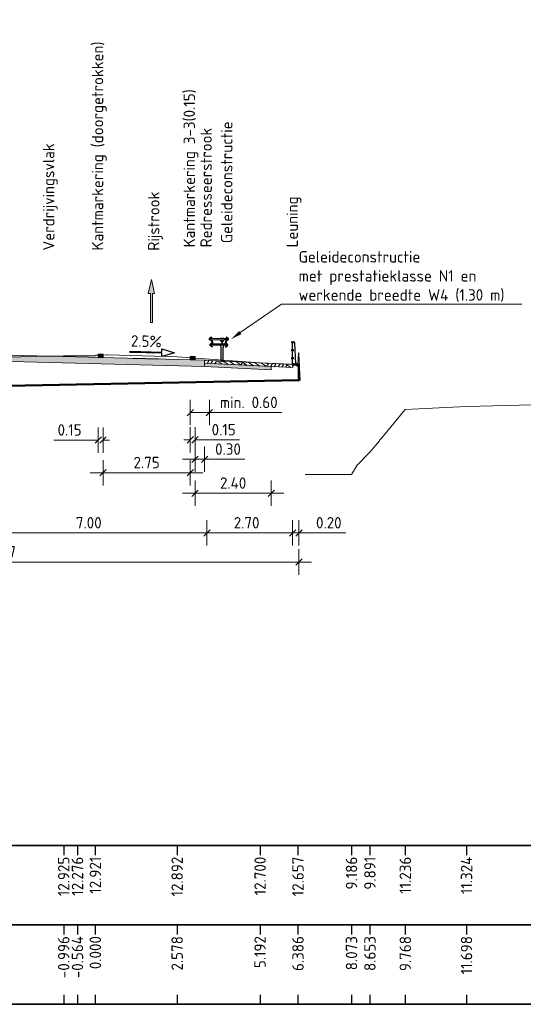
# Model space of a CAD drawing. Header units: metres. Extents: x 169741 to 171424, y 393147 to 407066.
# Tile 35 of 59: x 170763 to 170779, y 393320 to 393351. Entities that reach past the tile are written whole.
import ezdxf
from ezdxf import colors
from ezdxf.entities.mleader import LeaderData, LeaderLine
from ezdxf.enums import TextEntityAlignment as Align
from ezdxf.math import Vec2, Vec3

# ---------------------------------------------------------------- set-up
doc = ezdxf.new("R2010")
doc.units = ezdxf.units.M
doc.linetypes.add('CENTRE', pattern=[50, 31.25, -6.25, 6.25, -6.25])
doc.layers.get('0').update_dxf_attribs({"lineweight": 25})
doc.layers.get('Defpoints').update_dxf_attribs({"color": 211})
for name, color, linetype, lineweight in [('B-WE-GW-MAAIVELD-GD', 93, 'Continuous', 18), ('N-WE-BV-GELEIDECONSTRUCTIE_GELEIDERAIL-SD-100', 210, 'Continuous', 25), ('N-WE-BV-LEUNING-SD-100', 210, 'Continuous', 25), ('N-WE-GR-MAAIVELD-A-200', 92, 'Continuous', 18), ('N-WE-GW-MAAIVELD-GD', 90, 'Continuous', 18), ('N-WE-KW-KUNSTWERK_BRUG-GD', 170, 'Continuous', 50), ('N-WE-KW-KUNSTWERK_WEEGBRUG-GD', 170, 'Continuous', 50), ('N-WE-VH-VERHARDING-GD', 7, 'Continuous', 18), ('N-WE-VH-VERHARDING-V-200', 253, 'Continuous', 18), ('N-WE-VH-VERHARDING_HALFVERHARDING-GD', 252, 'Continuous', 18), ('N-WE-VH-VERKANTING-SD-200', 7, 'Continuous', 25), ('N-WE-VW-MARKERING-SD', 7, 'Continuous', 18), ('N-WE-VW-MARKERING_PIJL-S-200', 7, 'Continuous', 0), ('X-XX-AL-AANKLEDING-T18-200', 7, 'Continuous', 18), ('X-XX-AL-M-200', 7, 'Continuous', 18), ('X-XX-AL-PROFIELBALK-G', 7, 'Continuous', 25), ('X-XX-AL-T18-200', 1, 'Continuous', 18), ('X-XX-AL-T25', 7, 'Continuous', 25)]:
    doc.layers.add(name, color=color, linetype=linetype, lineweight=lineweight)
doc.layers.add('N-WE-VH-VERHARDING_HALFVERHARDING-V-200', color=7, linetype='Continuous', lineweight=18, true_color=0xd7aa8c)
doc.styles.add('NLCS-ISO', font='NLCS-ISO.ttf')
doc.styles.add('NLCS-ISO-M200-T18', font='NLCS-ISO.ttf', dxfattribs={"height": 0.36})
doc.styles.get("Standard").update_dxf_attribs({"font": 'NLCS-ISO.ttf'})
doc.dimstyles.new('NLCS-M200-T18-SCHRAP_L2_H1', dxfattribs={"dimscale": 0.2, "dimtxt": 2.5, "dimasz": 1.008, "dimexe": 2, "dimexo": 2, "dimgap": 0.7, "dimtad": 1, "dimzin": 0, "dimdsep": 46, "dimtxsty": 'NLCS-ISO-M200-T18', "dimblk": 'OBLIQUE', "dimcen": 2.5, "dimdle": 2, "dimclrd": 256, "dimclre": 256, "dimclrt": 256, "dimadec": 1, "dimazin": 0, "dimtfac": 1, "dimtdec": 3, "dimtofl": 0, "dimtmove": 0, "dimatfit": 3, "dimldrblk": 'OBLIQUE', "dimfxl": 2, "dimfxlon": 1, "dimtfillclr": 256, "dimtolj": 1, "dimtzin": 0, "dimlwd": -1, "dimlwe": -1, "dimarcsym": 0})

# ---------------------------------------------------------------- blocks, each defined once
blk = doc.blocks.new('dwp B1 BS')
at = {"layer": 'B-WE-GW-MAAIVELD-GD', "color": 93, "linetype": 'Continuous', "lineweight": 18}
for points in [[(9.195, 0.405), (11.46, 0.458), (12.456, 0.454), (12.481, 0.483), (12.517, 0.483), (12.814, 0.487), (12.825, 0.487), (12.855, 0.486), (15.034, 0.425), (17.649, 0.234), (18.842, 0.19), (18.861, 0.539), (18.866, 0.553), (18.867, 0.553), (18.867, 0.554), (18.869, 0.512), (18.913, -0.316)], [(19.071, -3.281), (20.53, -3.281), (20.703, -2.982), (21.11, -2.576), (21.409, -2.215), (21.427, -2.192), (21.485, -2.125), (22.225, -1.231), (24.155, -1.142), (26.229, -1.081), (26.314, -1.079), (27.177, -1.033), (33.625, -1.016), (42.456, -1.047)]]:
    blk.add_lwpolyline(points, dxfattribs=at)
at = {"layer": 'X-XX-AL-PROFIELBALK-G', "color": 7, "linetype": 'Continuous', "lineweight": 25}
for p, q in [((11.46, -14.967), (11.46, -15.267)), ((11.893, -14.967), (11.893, -15.267)), ((12.456, -14.967), (12.456, -15.267)), ((15.034, -14.967), (15.034, -15.267)), ((17.649, -14.967), (17.649, -15.267)), ((18.842, -14.967), (18.842, -15.267)), ((20.53, -14.967), (20.53, -15.267)), ((21.11, -14.967), (21.11, -15.267)), ((22.225, -14.967), (22.225, -15.267)), ((24.155, -14.967), (24.155, -15.267)), ((11.46, -17.467), (11.46, -17.767)), ((11.893, -17.467), (11.893, -17.767)), ((12.456, -17.467), (12.456, -17.767)), ((15.034, -17.467), (15.034, -17.767)), ((17.649, -17.467), (17.649, -17.767)), ((18.842, -17.467), (18.842, -17.767)), ((20.53, -17.467), (20.53, -17.767)), ((21.11, -17.467), (21.11, -17.767)), ((22.225, -17.467), (22.225, -17.767)), ((24.155, -17.467), (24.155, -17.767)), ((11.46, -19.667), (11.46, -19.967)), ((11.893, -19.667), (11.893, -19.967)), ((12.456, -19.667), (12.456, -19.967)), ((15.034, -19.667), (15.034, -19.967)), ((17.649, -19.667), (17.649, -19.967)), ((18.842, -19.667), (18.842, -19.967)), ((20.53, -19.667), (20.53, -19.967)), ((21.11, -19.667), (21.11, -19.967)), ((22.225, -19.667), (22.225, -19.967)), ((24.155, -19.667), (24.155, -19.967))]:
    blk.add_line(p, q, dxfattribs=at)
blk.add_lwpolyline([(-38.044, -14.967), (42.956, -14.967), (42.956, -19.967), (-38.044, -19.967)], close=True, dxfattribs=at)
for points in [[(-18.044, -17.467), (42.956, -17.467), (42.956, -14.967), (-18.044, -14.967)], [(-18.044, -19.967), (42.956, -19.967), (42.956, -14.967), (-18.044, -14.967)], [(-18.044, -19.967), (42.956, -19.967), (42.956, -17.467), (-18.044, -17.467)]]:
    blk.add_3dface(points, dxfattribs=at)
at = {"layer": 'X-XX-AL-T25', "color": 7, "linetype": 'Continuous', "lineweight": 25, "char_height": 0.36, "attachment_point": 6, "rotation": 90, "style": 'NLCS-ISO'}
for s, insert in [('12.925', (11.46, -15.317)), ('12.276', (11.893, -15.317)), ('12.921', (12.456, -15.317)), ('12.892', (15.034, -15.317)), ('12.700', (17.649, -15.317)), ('12.657', (18.842, -15.317)), ('9.186', (20.53, -15.317)), ('9.891', (21.11, -15.317)), ('11.236', (22.225, -15.317)), ('11.324', (24.155, -15.317)), ('-0.996', (11.46, -17.817)), ('-0.564', (11.893, -17.817)), ('0.000', (12.456, -17.817)), ('2.578', (15.034, -17.817)), ('5.192', (17.649, -17.817)), ('6.386', (18.842, -17.817)), ('8.073', (20.53, -17.817)), ('8.653', (21.11, -17.817)), ('9.768', (22.225, -17.817)), ('11.698', (24.155, -17.817))]:
    blk.add_mtext(s, dxfattribs=dict(at, insert=insert))
blk = doc.blocks.new('_Oblique')
at = {"color": 0, "linetype": 'ByBlock', "lineweight": -2}
blk.add_line((-0.5, -0.5), (0.5, 0.5), dxfattribs=at)
blk = doc.blocks.new('*D333')
at = {"layer": 'Defpoints', "color": 0, "transparency": 16777216}
for p in [(170765.761, 393340.836), (170765.911, 393340.836), (170765.761, 393338.235)]:
    blk.add_point(p, dxfattribs=at)
at = {"layer": 'X-XX-AL-M-200', "transparency": 16777216}
for p, q in [((170765.761, 393338.635), (170765.761, 393337.835)), ((170765.911, 393338.635), (170765.911, 393337.835)), ((170765.761, 393338.235), (170764.358, 393338.235)), ((170765.911, 393338.235), (170766.113, 393338.235))]:
    blk.add_line(p, q, dxfattribs=at)
at = {"layer": 'X-XX-AL-M-200', "transparency": 16777216, "xscale": 0.2016, "yscale": 0.2016, "zscale": 0.2016}
blk.add_blockref('_Oblique', (170765.761, 393338.235), dxfattribs=at)
at = {"layer": 'X-XX-AL-M-200', "transparency": 16777216, "xscale": 0.2016, "yscale": 0.2016, "zscale": 0.2016, "rotation": 180}
blk.add_blockref('_Oblique', (170765.911, 393338.235), dxfattribs=at)
at = {"layer": 'X-XX-AL-M-200', "transparency": 16777216, "insert": (170764.858, 393338.555), "char_height": 0.36, "attachment_point": 5, "style": 'NLCS-ISO-M200-T18'}
blk.add_mtext('\\A1;0.15', dxfattribs=at)
blk = doc.blocks.new('*D334')
at = {"layer": 'Defpoints', "color": 0, "transparency": 16777216}
for p in [(170768.661, 393340.629), (170768.811, 393340.628), (170768.661, 393338.242)]:
    blk.add_point(p, dxfattribs=at)
at = {"layer": 'X-XX-AL-M-200', "transparency": 16777216}
for p, q in [((170768.661, 393338.642), (170768.661, 393337.842)), ((170768.811, 393338.642), (170768.811, 393337.842)), ((170768.661, 393338.242), (170768.46, 393338.242)), ((170768.811, 393338.242), (170770.214, 393338.242))]:
    blk.add_line(p, q, dxfattribs=at)
at = {"layer": 'X-XX-AL-M-200', "transparency": 16777216, "xscale": 0.2016, "yscale": 0.2016, "zscale": 0.2016}
blk.add_blockref('_Oblique', (170768.661, 393338.242), dxfattribs=at)
at = {"layer": 'X-XX-AL-M-200', "transparency": 16777216, "xscale": 0.2016, "yscale": 0.2016, "zscale": 0.2016, "rotation": 180}
blk.add_blockref('_Oblique', (170768.811, 393338.242), dxfattribs=at)
at = {"layer": 'X-XX-AL-M-200', "transparency": 16777216, "insert": (170769.714, 393338.562), "char_height": 0.36, "attachment_point": 5, "style": 'NLCS-ISO-M200-T18'}
blk.add_mtext('\\A1;0.15', dxfattribs=at)
blk = doc.blocks.new('*D335')
at = {"layer": 'Defpoints', "color": 0, "transparency": 16777216}
for p in [(170762.187, 393340.792), (170769.186, 393340.617), (170769.186, 393335.311)]:
    blk.add_point(p, dxfattribs=at)
at = {"layer": 'X-XX-AL-M-200', "transparency": 16777216}
for p, q in [((170762.187, 393335.711), (170762.187, 393334.911)), ((170769.186, 393335.711), (170769.186, 393334.911)), ((170761.787, 393335.311), (170769.586, 393335.311))]:
    blk.add_line(p, q, dxfattribs=at)
at = {"layer": 'X-XX-AL-M-200', "transparency": 16777216, "xscale": 0.2016, "yscale": 0.2016, "zscale": 0.2016, "rotation": 180}
blk.add_blockref('_Oblique', (170762.187, 393335.311), dxfattribs=at)
at = {"layer": 'X-XX-AL-M-200', "transparency": 16777216, "xscale": 0.2016, "yscale": 0.2016, "zscale": 0.2016}
blk.add_blockref('_Oblique', (170769.186, 393335.311), dxfattribs=at)
at = {"layer": 'X-XX-AL-M-200', "transparency": 16777216, "insert": (170765.462, 393335.631), "char_height": 0.36, "attachment_point": 5, "style": 'NLCS-ISO-M200-T18'}
blk.add_mtext('\\A1;7.00', dxfattribs=at)
blk = doc.blocks.new('*D337')
at = {"layer": 'Defpoints', "color": 0, "transparency": 16777216}
for p in [(170765.911, 393340.836), (170768.661, 393340.629), (170768.661, 393337.207)]:
    blk.add_point(p, dxfattribs=at)
at = {"layer": 'X-XX-AL-M-200', "transparency": 16777216}
for p, q in [((170765.911, 393337.607), (170765.911, 393336.807)), ((170768.661, 393337.607), (170768.661, 393336.807)), ((170765.511, 393337.207), (170769.061, 393337.207))]:
    blk.add_line(p, q, dxfattribs=at)
at = {"layer": 'X-XX-AL-M-200', "transparency": 16777216, "xscale": 0.2016, "yscale": 0.2016, "zscale": 0.2016, "rotation": 180}
blk.add_blockref('_Oblique', (170765.911, 393337.207), dxfattribs=at)
at = {"layer": 'X-XX-AL-M-200', "transparency": 16777216, "xscale": 0.2016, "yscale": 0.2016, "zscale": 0.2016}
blk.add_blockref('_Oblique', (170768.661, 393337.207), dxfattribs=at)
at = {"layer": 'X-XX-AL-M-200', "transparency": 16777216, "insert": (170767.286, 393337.527), "char_height": 0.36, "attachment_point": 5, "style": 'NLCS-ISO-M200-T18'}
blk.add_mtext('\\A1;2.75', dxfattribs=at)
blk = doc.blocks.new('*D338')
at = {"layer": 'Defpoints', "color": 0, "transparency": 16777216}
for p in [(170768.811, 393340.628), (170769.112, 393340.619), (170769.112, 393337.631)]:
    blk.add_point(p, dxfattribs=at)
at = {"layer": 'X-XX-AL-M-200', "transparency": 16777216}
for p, q in [((170768.811, 393338.031), (170768.811, 393337.231)), ((170769.112, 393338.031), (170769.112, 393337.231)), ((170768.411, 393337.631), (170769.112, 393337.631)), ((170769.112, 393337.631), (170770.386, 393337.631))]:
    blk.add_line(p, q, dxfattribs=at)
at = {"layer": 'X-XX-AL-M-200', "transparency": 16777216, "xscale": 0.2016, "yscale": 0.2016, "zscale": 0.2016, "rotation": 180}
blk.add_blockref('_Oblique', (170768.811, 393337.631), dxfattribs=at)
at = {"layer": 'X-XX-AL-M-200', "transparency": 16777216, "xscale": 0.2016, "yscale": 0.2016, "zscale": 0.2016}
blk.add_blockref('_Oblique', (170769.112, 393337.631), dxfattribs=at)
at = {"layer": 'X-XX-AL-M-200', "transparency": 16777216, "insert": (170769.85, 393337.951), "char_height": 0.36, "attachment_point": 5, "style": 'NLCS-ISO-M200-T18'}
blk.add_mtext('\\A1;0.30', dxfattribs=at)
blk = doc.blocks.new('*U356')
at = {"flags": 128}
blk.add_lwpolyline([(2.5, 1.09), (-2.5, 1.11), (-2.49, 1.61), (-4.5, 1.02), (-2.5, 0.41), (-2.5, 0.91), (2.5, 0.89)], close=True, dxfattribs=at)
at = {"layer": 'Defpoints', "flags": 128}
blk.add_lwpolyline([(2, -0.01), (-2, 0.01)], dxfattribs=at)
at = {"style": 'NLCS-ISO'}
blk.add_attdef('HELLING', text='', height=1.8, rotation=359.7785, dxfattribs=at).set_placement((0.01, 1.3), align=Align.BOTTOM_CENTER)
blk = doc.blocks.new('markering_015')
blk.add_hatch(color=256).paths.add_polyline_path([(0.075, 0), (0.075, 0.02), (-0.075, 0.02), (-0.075, 0)])
blk.add_lwpolyline([(0.075, 0), (0.075, 0.02), (-0.075, 0.02), (-0.075, 0)], close=True)
blk = doc.blocks.new('*D346')
at = {"layer": 'Defpoints', "color": 0, "transparency": 16777216}
for p in [(170768.811, 393340.628), (170771.212, 393340.445), (170771.212, 393336.561)]:
    blk.add_point(p, dxfattribs=at)
at = {"layer": 'X-XX-AL-M-200', "transparency": 16777216}
for p, q in [((170768.811, 393336.961), (170768.811, 393336.161)), ((170771.212, 393336.961), (170771.212, 393336.161)), ((170768.411, 393336.561), (170771.612, 393336.561))]:
    blk.add_line(p, q, dxfattribs=at)
at = {"layer": 'X-XX-AL-M-200', "transparency": 16777216, "xscale": 0.2016, "yscale": 0.2016, "zscale": 0.2016, "rotation": 180}
blk.add_blockref('_Oblique', (170768.811, 393336.561), dxfattribs=at)
at = {"layer": 'X-XX-AL-M-200', "transparency": 16777216, "xscale": 0.2016, "yscale": 0.2016, "zscale": 0.2016}
blk.add_blockref('_Oblique', (170771.212, 393336.561), dxfattribs=at)
at = {"layer": 'X-XX-AL-M-200', "transparency": 16777216, "insert": (170770.012, 393336.881), "char_height": 0.36, "attachment_point": 5, "style": 'NLCS-ISO-M200-T18'}
blk.add_mtext('\\A1;2.40', dxfattribs=at)
blk = doc.blocks.new('*D347')
at = {"layer": 'Defpoints', "color": 0, "transparency": 16777216}
for p in [(170769.186, 393340.617), (170771.887, 393340.617), (170771.887, 393335.311)]:
    blk.add_point(p, dxfattribs=at)
at = {"layer": 'X-XX-AL-M-200', "transparency": 16777216}
for p, q in [((170769.186, 393335.711), (170769.186, 393334.911)), ((170771.887, 393335.711), (170771.887, 393334.911)), ((170768.786, 393335.311), (170772.287, 393335.311))]:
    blk.add_line(p, q, dxfattribs=at)
at = {"layer": 'X-XX-AL-M-200', "transparency": 16777216, "xscale": 0.2016, "yscale": 0.2016, "zscale": 0.2016, "rotation": 180}
blk.add_blockref('_Oblique', (170769.186, 393335.311), dxfattribs=at)
at = {"layer": 'X-XX-AL-M-200', "transparency": 16777216, "xscale": 0.2016, "yscale": 0.2016, "zscale": 0.2016}
blk.add_blockref('_Oblique', (170771.887, 393335.311), dxfattribs=at)
at = {"layer": 'X-XX-AL-M-200', "transparency": 16777216, "insert": (170770.437, 393335.631), "char_height": 0.36, "attachment_point": 5, "style": 'NLCS-ISO-M200-T18'}
blk.add_mtext('\\A1;2.70', dxfattribs=at)
blk = doc.blocks.new('*D352')
at = {"layer": 'Defpoints', "color": 0, "transparency": 16777216}
for p in [(170771.887, 393340.617), (170772.087, 393340.617), (170772.087, 393335.311)]:
    blk.add_point(p, dxfattribs=at)
at = {"layer": 'X-XX-AL-M-200', "transparency": 16777216}
for p, q in [((170771.887, 393335.711), (170771.887, 393334.911)), ((170772.087, 393335.711), (170772.087, 393334.911)), ((170771.887, 393335.311), (170771.685, 393335.311)), ((170772.087, 393335.311), (170773.563, 393335.311))]:
    blk.add_line(p, q, dxfattribs=at)
at = {"layer": 'X-XX-AL-M-200', "transparency": 16777216, "xscale": 0.2016, "yscale": 0.2016, "zscale": 0.2016}
blk.add_blockref('_Oblique', (170771.887, 393335.311), dxfattribs=at)
at = {"layer": 'X-XX-AL-M-200', "transparency": 16777216, "xscale": 0.2016, "yscale": 0.2016, "zscale": 0.2016, "rotation": 180}
blk.add_blockref('_Oblique', (170772.087, 393335.311), dxfattribs=at)
at = {"layer": 'X-XX-AL-M-200', "transparency": 16777216, "insert": (170773.027, 393335.631), "char_height": 0.36, "attachment_point": 5, "style": 'NLCS-ISO-M200-T18'}
blk.add_mtext('\\A1;0.20', dxfattribs=at)
blk = doc.blocks.new('SBV-LEUNING_3REG0900-DMM')
at = {"linetype": 'Continuous'}
for p, q in [((128, 650), (128, 843)), ((149, 892), (150, 892)), ((228, 196), (200, 844)), ((128, 400), (128, 593)), ((128, 196), (128, 343)), ((114, 176), (114, 196)), ((114, 196), (298, 196)), ((114, 176), (298, 176)), ((144, 121), (144, 213)), ((268, 114), (268, 217)), ((298, 176), (298, 196))]:
    blk.add_line(p, q, dxfattribs=at)
for centre, radius in [((128, 872), 28.5), ((128, 622), 28.5), ((128, 872), 25.5), ((128, 622), 25.6), ((128, 372), 28.5), ((128, 372), 25.5)]:
    blk.add_circle(centre, radius, dxfattribs=at)
blk.add_arc((150, 842), 50, 2.4923, 90, dxfattribs=at)
blk = doc.blocks.new('SBV-GC_GLR_AB_060_EZ_LINKS-D')
at = {"linetype": 'CENTRE'}
blk.add_line((-167, 700), (-58, 700), dxfattribs=at)
for p, q in [((-36, 630), (-42, 630)), ((-33, 630), (-27, 630)), ((-30, 636), (-30, 642)), ((-30, 627), (-30, 633)), ((-30, 624), (-30, 618)), ((-24, 630), (-18, 630)), ((27, 630), (33, 630)), ((30, 636), (30, 642)), ((30, 627), (30, 633)), ((30, 624), (30, 618)), ((36, 630), (42, 630)), ((42, 630), (36, 630)), ((108, 700), (100, 700)), ((298, 538), (-98, 538)), ((-6, 560), (-12, 560)), ((-3, 560), (3, 560)), ((0, 566), (0, 572)), ((0, 557), (0, 563)), ((0, 554), (0, 548)), ((6, 560), (12, 560))]:
    blk.add_line(p, q)
at = {"linetype": 'Continuous'}
for p, q in [((-42, 630), (-36, 630)), ((-36, 630), (-42, 630)), ((-33, 630), (-27, 630)), ((-30, 636), (-30, 642)), ((-30, 627), (-30, 633)), ((-30, 624), (-30, 618)), ((24, 630), (18, 630)), ((27, 630), (33, 630)), ((30, 636), (30, 642)), ((30, 627), (30, 633)), ((30, 624), (30, 618)), ((36, 630), (42, 630)), ((-127, 601), (-126, 589)), ((-124, 595), (-116, 596)), ((-6, 560), (-12, 560)), ((-3, 560), (3, 560)), ((0, 566), (0, 572)), ((0, 557), (0, 563)), ((0, 554), (0, 548)), ((6, 560), (12, 560)), ((325, 595), (317, 596)), ((327, 601), (326, 588))]:
    blk.add_line(p, q, dxfattribs=at)
for points in [[(-95, 445), (-121, 446), (-166, 471, -0.514108), (-171, 515), (-120, 561, 0.239861), (-112, 581), (-115, 611, 0.239861), (-127, 630), (-187, 664, -0.514108), (-191, 708), (-152, 742), (-127, 749), (-126, 746), (-150, 739), (-189, 706, 0.514108), (-185, 667), (-125, 632, -0.239861), (-112, 612), (-109, 582, -0.239861), (-118, 559), (-169, 513, 0.514108), (-165, 474), (-120, 449), (-95, 448)], [(296, 444), (322, 445), (367, 471, 0.514108), (372, 515), (320, 561, -0.239861), (312, 581), (315, 611, -0.239861), (327, 629), (387, 664, 0.514108), (390, 708), (351, 742), (326, 748), (325, 745), (350, 739), (388, 706, -0.514108), (385, 667), (325, 632, 0.239861), (312, 611), (309, 581, 0.239861), (318, 558), (370, 512, -0.514108), (366, 474), (321, 448), (296, 447)]]:
    blk.add_lwpolyline(points, format="xyb", close=True)
for points in [[(390, 700), (387, 668), (-187, 668), (-190, 700)], [(-155, 509), (-155, 506), (355, 506), (355, 509)]]:
    blk.add_lwpolyline(points, close=True)
for points in [[(-112, 668, -0.414214), (-115, 665), (-101, 541, -0.414214), (-98, 538), (-125, 509)], [(312, 668, 0.414214), (315, 665), (301, 541, 0.445229), (298, 538), (325, 509)]]:
    blk.add_lwpolyline(points, format="xyb")
for points in [[(-53, 700), (-53, 710), (52, 710), (52, 700)], [(-38, -1), (-38, 0), (-38, 420), (-53, 490), (-53, 509)], [(52, 509), (52, 490), (38, 420), (38, 0), (38, -1)]]:
    blk.add_lwpolyline(points, dxfattribs=at)
for points in [[(-37, 642), (-44, 630), (-37, 618), (-23, 618), (-16, 630), (-23, 642)], [(23, 642), (16, 630), (23, 618), (37, 618), (44, 630), (37, 642)], [(-115, 612), (-112, 580), (-115, 580), (-118, 612)], [(-7, 572), (-14, 560), (-7, 548), (7, 548), (14, 560), (7, 572)], [(315, 612), (312, 580), (315, 580), (318, 611)]]:
    blk.add_lwpolyline(points, close=True, dxfattribs=at)
for points in [[(-118, 608), (-126, 607, 0.335562), (-124, 595, 0.335562), (-123, 583), (-115, 584), (-118, 608)], [(318, 607), (326, 607, -0.335562), (325, 595, -0.335562), (323, 583), (315, 584), (318, 607)]]:
    blk.add_lwpolyline(points, format="xyb", dxfattribs=at)
for centre, radius in [((-30, 630), 16), ((-30, 630), 9), ((30, 630), 16), ((30, 630), 9), ((0, 560), 16), ((0, 560), 9)]:
    blk.add_circle(centre, radius, dxfattribs=at)
at = {"layer": 'Defpoints'}
for p, q in [((-33, 33), (33, -33)), ((-33, -33), (33, 33))]:
    blk.add_line(p, q, dxfattribs=at)
for points in [[(-200, 688), (-200, 710)], [(400, 688), (400, 710)]]:
    blk.add_lwpolyline(points, dxfattribs=at)
at = {"flags": 1}
for tag, p in [('LEFTPOINT', (-200, 688)), ('RIGHTPOINT', (400, 688))]:
    blk.add_attdef(tag, p, '', height=2.5, dxfattribs=at)
blk = doc.blocks.new('*D353')
at = {"layer": 'Defpoints', "color": 0, "transparency": 16777216}
for p in [(170769.262, 393341.32), (170768.661, 393340.629), (170768.661, 393339.101)]:
    blk.add_point(p, dxfattribs=at)
at = {"layer": 'X-XX-AL-M-200', "transparency": 16777216}
for p, q in [((170768.661, 393339.501), (170768.661, 393338.701)), ((170769.262, 393339.501), (170769.262, 393338.701)), ((170768.661, 393339.101), (170769.662, 393339.101)), ((170769.262, 393339.101), (170771.544, 393339.101))]:
    blk.add_line(p, q, dxfattribs=at)
at = {"layer": 'X-XX-AL-M-200', "transparency": 16777216, "xscale": 0.2016, "yscale": 0.2016, "zscale": 0.2016, "rotation": 180}
blk.add_blockref('_Oblique', (170768.661, 393339.101), dxfattribs=at)
at = {"layer": 'X-XX-AL-M-200', "transparency": 16777216, "xscale": 0.2016, "yscale": 0.2016, "zscale": 0.2016}
blk.add_blockref('_Oblique', (170769.262, 393339.101), dxfattribs=at)
at = {"layer": 'X-XX-AL-M-200', "transparency": 16777216, "insert": (170770.504, 393339.421), "char_height": 0.36, "attachment_point": 5, "style": 'NLCS-ISO-M200-T18'}
blk.add_mtext('\\A1;min. 0.60', dxfattribs=at)
blk = doc.blocks.new('*D354')
at = {"layer": 'Defpoints', "color": 0, "transparency": 16777216}
for p in [(170772.087, 393340.117), (170753.213, 393339.757), (170753.213, 393334.394)]:
    blk.add_point(p, dxfattribs=at)
at = {"layer": 'X-XX-AL-M-200', "transparency": 16777216}
for p, q in [((170753.213, 393334.794), (170753.213, 393333.994)), ((170772.087, 393334.794), (170772.087, 393333.994)), ((170772.487, 393334.394), (170752.813, 393334.394))]:
    blk.add_line(p, q, dxfattribs=at)
at = {"layer": 'X-XX-AL-M-200', "transparency": 16777216, "xscale": 0.2016, "yscale": 0.2016, "zscale": 0.2016, "rotation": 180}
blk.add_blockref('_Oblique', (170753.213, 393334.394), dxfattribs=at)
at = {"layer": 'X-XX-AL-M-200', "transparency": 16777216, "xscale": 0.2016, "yscale": 0.2016, "zscale": 0.2016}
blk.add_blockref('_Oblique', (170772.087, 393334.394), dxfattribs=at)
at = {"layer": 'X-XX-AL-M-200', "transparency": 16777216, "insert": (170762.65, 393334.714), "char_height": 0.36, "attachment_point": 5, "style": 'NLCS-ISO-M200-T18'}
blk.add_mtext('\\A1;18.87', dxfattribs=at)
blk = doc.blocks.new('*U69')
blk.add_hatch(color=256).paths.add_polyline_path([(-0.0675, 0.2925), (-0.0225, 0.2925), (-0.0225, 0.9), (0.0225, 0.9), (0.0225, 0.2925), (0.0675, 0.2925), (0, 0)])
blk.add_lwpolyline([(-0.0675, 0.2925), (-0.0225, 0.2925), (-0.0225, 0.9), (0.0225, 0.9), (0.0225, 0.2925), (0.0675, 0.2925), (0, 0)], close=True)

msp = doc.modelspace()

# ---------------------------------------------------------------- hatches: boundary and pattern name
at = {"layer": 'N-WE-GR-MAAIVELD-A-200'}
h = msp.add_hatch(dxfattribs=at)
h.set_pattern_fill('AGR-MAAIVELD-SO', color=256, scale=0.1, angle=11.3851, pattern_type=2)
h.set_pattern_definition([(56.38509226, (80549.8097, -26233.3084), (-0.588862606, 0.3914602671), []), (56.38509226, (80549.7256, -26233.2525), (-0.1974023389, 0.9803228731), [0.707107, -0.707107]), (56.38509226, (80549.6415, -26233.1966), (-0.1974023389, 0.9803228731), [0.707107, -0.707107]), (56.38509226, (80549.5562, -26233.1399), (-0.1974023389, 0.9803228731), [0.707107, -0.707107]), (56.38509226, (80549.47324, -26233.08474), (-0.1974023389, 0.9803228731), [0.707107, -0.707107]), (56.38509226, (80549.3891, -26233.0288), (-0.1974023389, 0.9803228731), [0.707107, -0.707107]), (56.38509226, (80549.305, -26232.9729), (-0.1974023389, 0.9803228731), [0.707107, -0.707107]), (326.38509226, (80549.8097, -26233.3084), (0.3914602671, 0.588862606), []), (326.38509226, (80549.86565, -26233.2243), (0.9803228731, 0.1974023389), [0.707107, -0.707107]), (326.38509226, (80549.9216, -26233.1402), (0.9803228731, 0.1974023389), [0.707107, -0.707107]), (326.38509226, (80549.9783, -26233.0549), (0.9803228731, 0.1974023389), [0.707107, -0.707107]), (326.38509226, (80550.0334, -26232.97194), (0.9803228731, 0.1974023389), [0.707107, -0.707107]), (326.38509226, (80550.08934, -26232.8878), (0.9803228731, 0.1974023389), [0.707107, -0.707107]), (326.38509226, (80550.1453, -26232.8037), (0.9803228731, 0.1974023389), [0.707107, -0.707107])])
h.paths.add_polyline_path([(170769.112, 393340.754), (170771.887, 393340.617), (170771.889, 393340.517), (170769.113, 393340.654)])
at = {"layer": 'N-WE-VH-VERHARDING-V-200'}
msp.add_hatch(color=256, dxfattribs=at).paths.add_polyline_path([(170762.187, 393340.927), (170769.112, 393340.754), (170769.112, 393340.554), (170762.186, 393340.727)])
at = {"layer": 'N-WE-VH-VERHARDING_HALFVERHARDING-V-200'}
msp.add_hatch(color=256, dxfattribs=at).paths.add_polyline_path([(170769.113, 393340.654), (170771.21, 393340.551), (170771.212, 393340.451), (170769.113, 393340.555)])

# ---------------------------------------------------------------- linework, layer by layer
at = {"layer": 'N-WE-GW-MAAIVELD-GD', "flags": 128}
msp.add_lwpolyline([(170771.889, 393340.517), (170771.887, 393340.617), (170769.112, 393340.754), (170769.113, 393340.654)], close=True, dxfattribs=at)
at = {"layer": 'N-WE-KW-KUNSTWERK_BRUG-GD', "flags": 128}
msp.add_lwpolyline([(170772.087, 393340.617), (170772.087, 393340.117), (170753.213, 393339.757), (170753.213, 393340.337)], dxfattribs=at)
at = {"layer": 'N-WE-KW-KUNSTWERK_WEEGBRUG-GD', "flags": 128}
msp.add_lwpolyline([(170771.888, 393340.617), (170772.087, 393340.617)], dxfattribs=at)
at = {"layer": 'N-WE-VH-VERHARDING-GD', "flags": 128}
msp.add_lwpolyline([(170762.187, 393340.927), (170769.112, 393340.754), (170769.112, 393340.554), (170769.112, 393340.554), (170762.186, 393340.727)], close=True, dxfattribs=at)
at = {"layer": 'N-WE-VH-VERHARDING_HALFVERHARDING-GD'}
msp.add_lwpolyline([(170769.113, 393340.654), (170771.21, 393340.551), (170771.212, 393340.451), (170769.113, 393340.555)], close=True, dxfattribs=at)

# ---------------------------------------------------------------- block references
msp.add_blockref('dwp B1 BS', (170753.213, 393340.43))
at = {"layer": 'N-WE-BV-GELEIDECONSTRUCTIE_GELEIDERAIL-SD-100', "xscale": -0.001, "yscale": 0.001, "zscale": 0.001, "rotation": 359.7785379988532}
msp.add_blockref('SBV-GC_GLR_AB_060_EZ_LINKS-D', (170769.66, 393340.728), dxfattribs=at)
at = {"layer": 'N-WE-BV-LEUNING-SD-100', "xscale": 0.001, "yscale": 0.001, "zscale": 0.001}
msp.add_blockref('SBV-LEUNING_3REG0900-DMM', (170771.759, 393340.441), dxfattribs=at)
at = {"layer": 'N-WE-VH-VERKANTING-SD-200'}
ref = msp.add_blockref('*U356', (170767.262, 393340.8), dxfattribs=dict(at, xscale=-0.2, yscale=0.2, zscale=0.2, rotation=358.3464418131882))
ref.add_attrib('HELLING', '2.5%', dxfattribs={"layer": '0', "height": 0.36, "rotation": 358.5679, "style": 'NLCS-ISO'}).set_placement((170767.268, 393341.06), align=Align.BOTTOM_CENTER)
at = {"layer": 'N-WE-VW-MARKERING-SD', "xscale": -1, "yscale": 5, "rotation": 359.7785379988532}
for p in [(170765.836, 393340.836), (170768.736, 393340.763)]:
    msp.add_blockref('markering_015', p, dxfattribs=at)
at = {"layer": 'N-WE-VW-MARKERING_PIJL-S-200', "xscale": 1.5, "yscale": 1.5, "zscale": 1.5, "rotation": 180}
msp.add_blockref('*U69', (170767.437, 393343.29), dxfattribs=at)

# ---------------------------------------------------------------- texts
at = {"layer": 'X-XX-AL-AANKLEDING-T18-200', "style": 'NLCS-ISO-M200-T18'}
for s, p in [('Kantmarkering (doorgetrokken)', (170765.919, 393344.206)), ('Kantmarkering 3-3(0.15)', (170768.809, 393344.304)), ('Geleideconstructie', (170769.991, 393344.436)), ('Redresseerstrook', (170769.341, 393344.304)), ('Verdrijvingsvlak', (170764.377, 393344.203)), ('Rijstrook', (170767.689, 393344.2)), ('Leuning', (170772.053, 393344.304))]:
    msp.add_text(s, height=0.36, rotation=90, dxfattribs=at).set_placement(p)

# ---------------------------------------------------------------- dimensions: what is measured, and where the dimension line sits
at = {"layer": 'X-XX-AL-M-200'}
dim = msp.add_linear_dim(base=(170768.661, 393339.101), p1=(170769.262, 393341.32), p2=(170768.661, 393340.629), angle=180, text='min. 0.60', dimstyle='NLCS-M200-T18-SCHRAP_L2_H1', dxfattribs=at)
dim.commit()
dim.dimension.update_dxf_attribs({"geometry": '*D353', "text_midpoint": (170770.504, 393339.101), "dimtype": 160})
for base, p1, p2, picture, middle in [((170769.186, 393335.311), (170762.187, 393340.792), (170769.186, 393340.617), '*D335', (170765.462, 393335.311)), ((170765.761, 393338.235), (170765.911, 393340.836), (170765.761, 393340.836), '*D333', (170764.858, 393338.235)), ((170769.112, 393337.631), (170768.811, 393340.628), (170769.112, 393340.619), '*D338', (170769.85, 393337.631)), ((170768.661, 393338.242), (170768.811, 393340.628), (170768.661, 393340.629), '*D334', (170769.714, 393338.242)), ((170771.887, 393335.311), (170769.186, 393340.617), (170771.887, 393340.617), '*D347', (170770.437, 393335.311))]:
    dim = msp.add_linear_dim(base=base, p1=p1, p2=p2, angle=180, dimstyle='NLCS-M200-T18-SCHRAP_L2_H1', dxfattribs=at)
    dim.commit()
    dim.dimension.update_dxf_attribs({"geometry": picture, "text_midpoint": middle, "dimtype": 160})
for base, p1, p2, angle, picture, middle in [((170768.661, 393337.207), (170765.911, 393340.836), (170768.661, 393340.629), 180, '*D337', (170767.286, 393337.527)), ((170771.212, 393336.561), (170768.811, 393340.628), (170771.212, 393340.445), 0, '*D346', (170770.012, 393336.881)), ((170772.087, 393335.311), (170771.887, 393340.617), (170772.087, 393340.617), 180, '*D352', (170773.027, 393335.631)), ((170753.213, 393334.394), (170772.087, 393340.117), (170753.213, 393339.757), 180, '*D354', (170762.65, 393334.714))]:
    dim = msp.add_linear_dim(base=base, p1=p1, p2=p2, angle=angle, dimstyle='NLCS-M200-T18-SCHRAP_L2_H1', dxfattribs=at)
    dim.commit()
    dim.dimension.update_dxf_attribs({"geometry": picture, "text_midpoint": middle})

# ---------------------------------------------------------------- leaders
at = {"layer": 'X-XX-AL-T18-200'}
ml = msp.add_multileader_mtext('Standard', dxfattribs=at)
ml.set_content('Geleideconstructie\\Pmet prestatieklasse N1 en\\Pwerkende breedte W4 (1.30 m)', color=256, style='NLCS-ISO-M200-T18')
ml.set_leader_properties(color=256, linetype='ByLayer', lineweight=-1)
ml.build(insert=Vec2(0, 0))
ml.multileader.update_dxf_attribs({"text_left_attachment_type": 5, "text_right_attachment_type": 5, "dogleg_length": 0.36, "arrow_head_size": 0.36})
ctx = ml.context
ctx.base_point, ctx.char_height, ctx.arrow_head_size, ctx.landing_gap_size, ctx.plane_origin = Vec3(170771.896, 393342.518), 0.36, 0.36, 0.18, Vec3(170770.614, 393340.703)
ctx.left_attachment, ctx.right_attachment = 5, 5
notes = []
notes.append((ctx, [(0, (1, 1, 0), (170771.536, 393342.518), (1, 0), 0.36, [(0, [(170769.941, 393341.413)], 0, [])])]))
ctx.mtext.insert, ctx.mtext.flow_direction = Vec3(170772.076, 393344.186), 5
for ctx, leaders in notes:
    for number, flags, end, landing, length, lines in leaders:
        leader = LeaderData()
        leader.index, (leader.has_last_leader_line, leader.has_dogleg_vector, leader.attachment_direction) = number, flags
        leader.last_leader_point, leader.dogleg_vector, leader.dogleg_length = Vec3(end), Vec3(landing), length
        for number, points, colour, breaks in lines:
            line = LeaderLine()
            line.index, line.vertices, line.color, line.breaks = number, Vec3.list(points), colors.encode_raw_color(colour), breaks
            leader.lines.append(line)
        ctx.leaders.append(leader)

doc.saveas('drawing.dxf')
